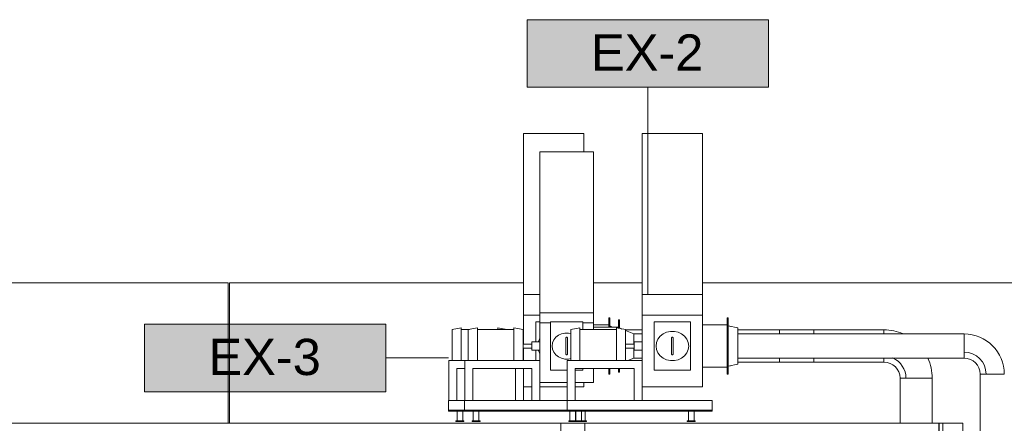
# Model space of a CAD drawing. Header units: metres. Extents: x 3.7 to 90.5, y -1.7 to 14.3.
# Tile 34 of 256: x 15.5 to 21.7, y 9 to 11.5. Entities that reach past the tile are written whole.
import ezdxf

# ---------------------------------------------------------------- set-up
doc = ezdxf.new("R2010")
doc.units = ezdxf.units.M
for name, color, linetype, lineweight in [('A-FLOR', 7, 'Continuous', 18), ('A-WALL', 7, 'Continuous', 18), ('DUTOS', 7, 'Continuous', 18), ('M-EQPM', 7, 'Continuous', 18), ('M-HVAC-DUCT', 7, 'Continuous', 18), ('S-BEAM', 7, 'Continuous', 18)]:
    doc.layers.add(name, color=color, linetype=linetype, lineweight=lineweight)
doc.layers.add('M-EQPM-IDEN', color=1, linetype='Continuous', lineweight=9, true_color=0xff0000)
doc.styles.add('Arial_1', font='arial.ttf', dxfattribs={"height": 0.225})

# ---------------------------------------------------------------- blocks, each defined once
blk = doc.blocks.new('Paredes 15 - Paredes 6-6874455-Corte 1')
at = {"layer": 'A-WALL'}
for p in [(13.2703, 9.9121), (16.8407, 9.04)]:
    blk.add_line(p, (16.8407, 9.9121), dxfattribs=at)
blk = doc.blocks.new('4 GRE - ESCOLA DE CINEMA E AUDIOVISUAL CINE REX R07_rvt-1-Corte 1')
at = {"layer": 'A-FLOR'}
for p, q in [((21.2585, 9.04), (11.3973, 9.04)), ((21.2585, 8.92), (21.2585, 9.04))]:
    blk.add_line(p, q, dxfattribs=at)
at = {"layer": 'A-WALL'}
for p, q in [((18.6776, 9.9121), (16.8494, 9.9121)), ((16.8494, 9.9121), (16.8494, 9.04)), ((19.4147, 9.9121), (19.1126, 9.9121)), ((22.5289, 9.9121), (19.7897, 9.9121)), ((21.4085, 9.04), (21.2585, 9.04)), ((21.2585, 9.04), (21.2585, 8.64)), ((21.261, 2.26), (21.261, 9.04)), ((21.2835, 2.26), (21.2835, 9.04)), ((21.4085, 2.26), (21.4085, 9.04))]:
    blk.add_line(p, q, dxfattribs=at)
at = {"layer": 'S-BEAM'}
for p, q in [((19.0585, 9.04), (18.9085, 9.04)), ((18.9085, 9.04), (18.9085, 8.64)), ((19.0585, 8.64), (19.0585, 9.04))]:
    blk.add_line(p, q, dxfattribs=at)
at = {"layer": 'A-WALL', "lineweight": 18}
blk.add_blockref('Paredes 15 - Paredes 6-6874455-Corte 1', (0, 0), dxfattribs=at)
blk = doc.blocks.new('VENTILADOR Titan LSC e LSF 200 a 1250 - 250 LSC-1063074-Corte 1')
at = {"layer": 'M-EQPM', "color": 1, "true_color": 0xff0000}
for p, q in [((19.4147, 9.711), (19.4147, 9.84)), ((19.4147, 9.84), (19.7897, 9.84)), ((19.7897, 9.84), (19.7897, 9.711)), ((19.4147, 9.711), (19.4147, 9.3164)), ((19.7897, 9.711), (19.4147, 9.711)), ((19.7897, 9.267), (19.7897, 9.711)), ((19.9497, 9.695), (19.9437, 9.695)), ((19.9437, 9.52), (19.9437, 9.695)), ((19.9497, 9.52), (19.9497, 9.695)), ((19.027, 9.6325), (18.9707, 9.6225)), ((18.9707, 9.6225), (18.9707, 9.52)), ((19.027, 9.6325), (19.027, 9.52)), ((19.2547, 9.6225), (19.027, 9.6225)), ((19.311, 9.6225), (19.2547, 9.6325)), ((19.2547, 9.52), (19.2547, 9.6325)), ((19.311, 9.52), (19.311, 9.6225)), ((19.4897, 9.37), (19.4897, 9.67)), ((19.4897, 9.67), (19.7147, 9.67)), ((19.7147, 9.67), (19.7147, 9.37)), ((19.9437, 9.651), (19.7897, 9.651)), ((19.5972, 9.555), (19.5972, 9.485)), ((19.6072, 9.485), (19.6072, 9.555)), ((18.9707, 9.52), (18.9707, 9.4295)), ((19.027, 9.52), (19.027, 9.4299)), ((19.2547, 9.4299), (19.2547, 9.52)), ((19.3647, 9.5322), (19.311, 9.5322)), ((19.311, 9.4295), (19.311, 9.52)), ((19.311, 9.5077), (19.3647, 9.5077)), ((19.4147, 9.545), (19.3647, 9.545)), ((19.3647, 9.545), (19.3647, 9.5081)), ((19.3647, 9.5081), (19.3647, 9.495)), ((19.3647, 9.495), (19.4147, 9.495)), ((19.9437, 9.345), (19.9437, 9.52)), ((19.9497, 9.345), (19.9497, 9.52)), ((18.9487, 9.181), (18.9487, 9.43)), ((18.9487, 9.43), (19.4147, 9.43)), ((18.9987, 9.38), (18.9987, 9.181)), ((18.9987, 9.38), (19.3647, 9.38)), ((19.3647, 9.38), (19.3647, 9.181)), ((19.7147, 9.37), (19.4897, 9.37)), ((19.7897, 9.389), (19.9437, 9.389)), ((19.4147, 9.3167), (19.4147, 9.181)), ((19.9437, 9.345), (19.9497, 9.345)), ((19.4147, 9.267), (19.7897, 9.267)), ((18.948, 9.121), (18.948, 9.181)), ((18.948, 9.181), (19.8497, 9.181)), ((18.948, 9.115), (18.948, 9.121)), ((19.8497, 9.121), (18.948, 9.121)), ((19.8497, 9.181), (19.8497, 9.121)), ((19.8497, 9.121), (19.8497, 9.115)), ((19.8497, 9.115), (18.948, 9.115)), ((19.0012, 9.115), (19.0012, 9.056)), ((19.0362, 9.056), (19.0362, 9.115)), ((19.7022, 9.115), (19.7022, 9.056)), ((19.7372, 9.056), (19.7372, 9.115)), ((18.9937, 9.056), (19.0437, 9.056)), ((18.9937, 9.052), (18.9937, 9.056)), ((19.0437, 9.052), (18.9937, 9.052)), ((19.0437, 9.056), (19.0437, 9.052)), ((19.6947, 9.056), (19.7447, 9.056)), ((19.6947, 9.052), (19.6947, 9.056)), ((19.7447, 9.052), (19.6947, 9.052)), ((19.7447, 9.056), (19.7447, 9.052))]:
    blk.add_line(p, q, dxfattribs=at)
at = {"layer": 'M-EQPM', "color": 1, "true_color": 0xff0000, "flags": 128}
for points in [[(19.7034, 9.52), (19.7005, 9.5418), (19.6918, 9.5623), (19.678, 9.5804), (19.6597, 9.595), (19.6381, 9.6052), (19.6144, 9.6105), (19.59, 9.6105), (19.5663, 9.6052), (19.5447, 9.595), (19.5264, 9.5804), (19.5125, 9.5623), (19.5039, 9.5418), (19.5009, 9.52)], [(19.5972, 9.57), (19.5972, 9.57), (19.5972, 9.57), (19.5972, 9.5699), (19.5972, 9.5698), (19.5972, 9.5697), (19.5972, 9.5696), (19.5972, 9.5694), (19.5972, 9.5692), (19.5972, 9.569), (19.5972, 9.5688), (19.5972, 9.5686), (19.5972, 9.5683), (19.5972, 9.568), (19.5972, 9.5677), (19.5972, 9.5674), (19.5972, 9.567), (19.5972, 9.5667), (19.5972, 9.5663), (19.5972, 9.5659), (19.5972, 9.5655), (19.5972, 9.565), (19.5972, 9.5646), (19.5972, 9.5641), (19.5972, 9.5636), (19.5972, 9.5631), (19.5972, 9.5626), (19.5972, 9.5621), (19.5972, 9.5615), (19.5972, 9.561), (19.5972, 9.5604), (19.5972, 9.5599), (19.5972, 9.5593), (19.5972, 9.5587), (19.5972, 9.5581), (19.5972, 9.5575), (19.5972, 9.557), (19.5972, 9.5564), (19.5972, 9.5558), (19.5972, 9.5552), (19.5972, 9.555)], [(19.6072, 9.555), (19.6072, 9.5556), (19.6072, 9.5562), (19.6072, 9.5568), (19.6072, 9.5574), (19.6072, 9.558), (19.6072, 9.5586), (19.6072, 9.5591), (19.6072, 9.5597), (19.6072, 9.5603), (19.6072, 9.5608), (19.6072, 9.5614), (19.6072, 9.5619), (19.6072, 9.5625), (19.6072, 9.563), (19.6072, 9.5635), (19.6072, 9.564), (19.6072, 9.5644), (19.6072, 9.5649), (19.6072, 9.5653), (19.6072, 9.5658), (19.6072, 9.5662), (19.6072, 9.5666), (19.6072, 9.5669), (19.6072, 9.5673), (19.6072, 9.5676), (19.6072, 9.5679), (19.6072, 9.5682), (19.6072, 9.5685), (19.6072, 9.5688), (19.6072, 9.569), (19.6072, 9.5692), (19.6072, 9.5694), (19.6072, 9.5695), (19.6072, 9.5697), (19.6072, 9.5698), (19.6072, 9.5699), (19.6072, 9.5699), (19.6072, 9.57), (19.6072, 9.57)], [(19.5009, 9.52), (19.5039, 9.4982), (19.5125, 9.4777), (19.5264, 9.4596), (19.5447, 9.445), (19.5663, 9.4348), (19.59, 9.4295), (19.6144, 9.4295), (19.6381, 9.4348), (19.6597, 9.445), (19.678, 9.4596), (19.6918, 9.4777), (19.7005, 9.4982), (19.7034, 9.52)], [(19.5972, 9.485), (19.5972, 9.4844), (19.5972, 9.4838), (19.5972, 9.4832), (19.5972, 9.4826), (19.5972, 9.482), (19.5972, 9.4814), (19.5972, 9.4809), (19.5972, 9.4803), (19.5972, 9.4797), (19.5972, 9.4792), (19.5972, 9.4786), (19.5972, 9.4781), (19.5972, 9.4775), (19.5972, 9.477), (19.5972, 9.4765), (19.5972, 9.476), (19.5972, 9.4756), (19.5972, 9.4751), (19.5972, 9.4747), (19.5972, 9.4742), (19.5972, 9.4738), (19.5972, 9.4734), (19.5972, 9.4731), (19.5972, 9.4727), (19.5972, 9.4724), (19.5972, 9.4721), (19.5972, 9.4718), (19.5972, 9.4715), (19.5972, 9.4712), (19.5972, 9.471), (19.5972, 9.4708), (19.5972, 9.4706), (19.5972, 9.4705), (19.5972, 9.4703), (19.5972, 9.4702), (19.5972, 9.4701), (19.5972, 9.4701), (19.5972, 9.47), (19.5972, 9.47)], [(19.6072, 9.47), (19.6072, 9.47), (19.6072, 9.47), (19.6072, 9.4701), (19.6072, 9.4702), (19.6072, 9.4703), (19.6072, 9.4704), (19.6072, 9.4706), (19.6072, 9.4708), (19.6072, 9.471), (19.6072, 9.4712), (19.6072, 9.4714), (19.6072, 9.4717), (19.6072, 9.472), (19.6072, 9.4723), (19.6072, 9.4726), (19.6072, 9.473), (19.6072, 9.4733), (19.6072, 9.4737), (19.6072, 9.4741), (19.6072, 9.4745), (19.6072, 9.475), (19.6072, 9.4754), (19.6072, 9.4759), (19.6072, 9.4764), (19.6072, 9.4769), (19.6072, 9.4774), (19.6072, 9.4779), (19.6072, 9.4785), (19.6072, 9.479), (19.6072, 9.4796), (19.6072, 9.4801), (19.6072, 9.4807), (19.6072, 9.4813), (19.6072, 9.4819), (19.6072, 9.4825), (19.6072, 9.483), (19.6072, 9.4836), (19.6072, 9.4842), (19.6072, 9.4848), (19.6072, 9.485)]]:
    blk.add_lwpolyline(points, dxfattribs=at)
at = {"layer": 'M-EQPM', "color": 1, "true_color": 0xff0000}
for centre, start, end in [((19.6022, 9.57), 150, 180), ((19.6022, 9.57), 90, 135), ((19.6022, 9.57), 45, 90), ((19.6022, 9.57), 0, 30), ((19.6022, 9.47), 180, 210), ((19.6022, 9.47), 150, 165), ((19.6022, 9.47), 225, 270), ((19.6022, 9.47), 270, 315), ((19.6022, 9.47), 15, 30), ((19.6022, 9.47), 330, 0)]:
    blk.add_arc(centre, 0.005, start, end, dxfattribs=at)
blk = doc.blocks.new('VENTILADOR Titan LSC e LSF 200 a 1250 - 250 LSC-V56-Corte 1')
at = {"layer": 'M-EQPM', "color": 1, "true_color": 0xff0000}
for p, q in [((18.6776, 9.711), (18.6776, 9.84)), ((18.6776, 9.84), (18.7776, 9.84)), ((18.6776, 9.711), (18.6776, 9.5323)), ((18.7776, 9.711), (18.6776, 9.711)), ((19.2126, 9.695), (19.2066, 9.695)), ((19.2066, 9.6385), (19.2066, 9.695)), ((19.2126, 9.6385), (19.2126, 9.695)), ((18.2899, 9.6325), (18.2336, 9.6225)), ((18.2336, 9.6225), (18.2336, 9.52)), ((18.2899, 9.6325), (18.2899, 9.52)), ((18.3412, 9.6225), (18.2899, 9.6225)), ((18.5175, 9.6225), (18.3899, 9.6225)), ((18.5738, 9.6225), (18.5175, 9.6325)), ((18.5175, 9.6221), (18.5175, 9.6325)), ((18.5738, 9.6209), (18.5738, 9.6225)), ((18.7526, 9.545), (18.7526, 9.67)), ((18.7526, 9.67), (18.7776, 9.67)), ((19.2066, 9.651), (19.1126, 9.651)), ((18.2336, 9.52), (18.2336, 9.4295)), ((18.2899, 9.52), (18.2899, 9.4299)), ((18.6776, 9.545), (18.6738, 9.545)), ((18.6738, 9.495), (18.6776, 9.495)), ((18.6776, 9.5077), (18.6776, 9.4295)), ((18.7526, 9.43), (18.7526, 9.4951)), ((18.2116, 9.181), (18.2116, 9.43)), ((18.2116, 9.43), (18.3116, 9.43)), ((18.2616, 9.38), (18.2616, 9.181)), ((18.2616, 9.38), (18.3116, 9.38)), ((18.6276, 9.38), (18.6276, 9.181)), ((18.6776, 9.3792), (18.6776, 9.3164)), ((19.2066, 9.345), (19.2066, 9.3789)), ((19.2126, 9.345), (19.2126, 9.3789)), ((18.6776, 9.3167), (18.6776, 9.181)), ((19.2066, 9.345), (19.2126, 9.345)), ((18.6776, 9.267), (18.7276, 9.267)), ((18.7776, 9.267), (18.9487, 9.267)), ((18.9987, 9.267), (19.0526, 9.267)), ((19.0526, 9.267), (19.0526, 9.292)), ((18.2108, 9.121), (18.2108, 9.181)), ((18.2108, 9.181), (18.3108, 9.181)), ((18.2108, 9.115), (18.2108, 9.121)), ((18.3108, 9.121), (18.2108, 9.121)), ((18.3108, 9.115), (18.2108, 9.115)), ((18.2641, 9.115), (18.2641, 9.056)), ((18.2991, 9.056), (18.2991, 9.115)), ((18.9651, 9.115), (18.9651, 9.056)), ((19.0001, 9.056), (19.0001, 9.115)), ((18.2566, 9.056), (18.3066, 9.056)), ((18.2566, 9.052), (18.2566, 9.056)), ((18.3066, 9.052), (18.2566, 9.052)), ((18.3066, 9.056), (18.3066, 9.052)), ((18.9576, 9.056), (18.9937, 9.056)), ((18.9576, 9.052), (18.9576, 9.056)), ((18.9937, 9.052), (18.9576, 9.052))]:
    blk.add_line(p, q, dxfattribs=at)
at = {"layer": 'M-EQPM', "color": 1, "true_color": 0xff0000, "flags": 128}
for points in [[(18.7772, 9.5653), (18.7754, 9.5623), (18.7677, 9.5451)], [(18.7677, 9.495), (18.7754, 9.4777), (18.7772, 9.4747)]]:
    blk.add_lwpolyline(points, dxfattribs=at)
blk = doc.blocks.new('VENTILADOR Titan LSC e LSF 200 a 1250 - 224 LSC-1063991-Corte 1')
at = {"layer": 'M-EQPM', "color": 1, "true_color": 0xff0000}
for p, q in [((18.7776, 9.6645), (18.7776, 9.726)), ((18.7776, 9.726), (19.1126, 9.726)), ((19.1126, 9.726), (19.1126, 9.6645)), ((19.2726, 9.682), (19.2666, 9.682)), ((19.2666, 9.6305), (19.2666, 9.682)), ((19.2726, 9.6293), (19.2726, 9.682)), ((18.3899, 9.6325), (18.3336, 9.6225)), ((18.3336, 9.6225), (18.3336, 9.52)), ((18.3899, 9.6325), (18.3899, 9.52)), ((18.6175, 9.6225), (18.3899, 9.6225)), ((18.6738, 9.6225), (18.6175, 9.6325)), ((18.6175, 9.52), (18.6175, 9.6325)), ((18.6738, 9.52), (18.6738, 9.6225)), ((18.7776, 9.6645), (18.7776, 9.3495)), ((18.8446, 9.6645), (18.7776, 9.6645)), ((18.8446, 9.37), (18.8446, 9.67)), ((18.8446, 9.67), (19.0456, 9.67)), ((19.0456, 9.67), (19.0456, 9.6209)), ((19.1126, 9.6645), (19.0456, 9.6645)), ((19.1126, 9.6216), (19.1126, 9.6645)), ((19.2666, 9.638), (19.1126, 9.638)), ((18.9401, 9.555), (18.9401, 9.485)), ((18.9501, 9.485), (18.9501, 9.555)), ((18.3336, 9.52), (18.3336, 9.4295)), ((18.3899, 9.52), (18.3899, 9.4299)), ((18.6175, 9.4299), (18.6175, 9.52)), ((18.7276, 9.5322), (18.6738, 9.5322)), ((18.6738, 9.4295), (18.6738, 9.52)), ((18.6738, 9.5077), (18.7276, 9.5077)), ((18.7776, 9.545), (18.7276, 9.545)), ((18.7276, 9.545), (18.7276, 9.5081)), ((18.7276, 9.5081), (18.7276, 9.495)), ((18.7276, 9.495), (18.7776, 9.495)), ((18.3116, 9.181), (18.3116, 9.43)), ((18.3116, 9.43), (18.7776, 9.43)), ((18.3616, 9.38), (18.3616, 9.181)), ((18.3616, 9.38), (18.7276, 9.38)), ((18.7276, 9.38), (18.7276, 9.181)), ((18.9487, 9.37), (18.8446, 9.37)), ((19.0456, 9.37), (18.9987, 9.37)), ((19.0456, 9.38), (19.0456, 9.37)), ((19.1126, 9.2925), (19.1126, 9.3799)), ((19.2666, 9.358), (19.2666, 9.3797)), ((19.2726, 9.358), (19.2726, 9.3797)), ((18.7776, 9.3501), (18.7776, 9.181)), ((19.2666, 9.358), (19.2726, 9.358)), ((18.7776, 9.2925), (18.9487, 9.2925)), ((18.9987, 9.2925), (19.1126, 9.2925)), ((18.3108, 9.121), (18.3108, 9.181)), ((18.3108, 9.181), (18.948, 9.181)), ((18.3108, 9.115), (18.3108, 9.121)), ((18.948, 9.121), (18.3108, 9.121)), ((18.948, 9.115), (18.3108, 9.115)), ((18.3641, 9.115), (18.3641, 9.056)), ((18.3991, 9.056), (18.3991, 9.115)), ((19.0601, 9.056), (19.0601, 9.115)), ((18.3566, 9.056), (18.4066, 9.056)), ((18.3566, 9.052), (18.3566, 9.056)), ((18.4066, 9.052), (18.3566, 9.052)), ((18.4066, 9.056), (18.4066, 9.052)), ((19.0437, 9.056), (19.0676, 9.056)), ((19.0676, 9.052), (19.0437, 9.052)), ((19.0676, 9.056), (19.0676, 9.052))]:
    blk.add_line(p, q, dxfattribs=at)
at = {"layer": 'M-EQPM', "color": 1, "true_color": 0xff0000, "flags": 128}
for points in [[(18.9708, 9.598), (18.956, 9.6008), (18.9342, 9.6008), (18.913, 9.5961), (18.8937, 9.587), (18.8774, 9.574), (18.865, 9.5578), (18.8572, 9.5395), (18.8546, 9.52)], [(18.9401, 9.57), (18.9401, 9.57), (18.9401, 9.57), (18.9401, 9.5699), (18.9401, 9.5698), (18.9401, 9.5697), (18.9401, 9.5696), (18.9401, 9.5694), (18.9401, 9.5692), (18.9401, 9.569), (18.9401, 9.5688), (18.9401, 9.5686), (18.9401, 9.5683), (18.9401, 9.568), (18.9401, 9.5677), (18.9401, 9.5674), (18.9401, 9.567), (18.9401, 9.5667), (18.9401, 9.5663), (18.9401, 9.5659), (18.9401, 9.5655), (18.9401, 9.565), (18.9401, 9.5646), (18.9401, 9.5641), (18.9401, 9.5636), (18.9401, 9.5631), (18.9401, 9.5626), (18.9401, 9.5621), (18.9401, 9.5615), (18.9401, 9.561), (18.9401, 9.5604), (18.9401, 9.5599), (18.9401, 9.5593), (18.9401, 9.5587), (18.9401, 9.5581), (18.9401, 9.5575), (18.9401, 9.557), (18.9401, 9.5564), (18.9401, 9.5558), (18.9401, 9.5552), (18.9401, 9.555)], [(18.9501, 9.555), (18.9501, 9.5556), (18.9501, 9.5562), (18.9501, 9.5568), (18.9501, 9.5574), (18.9501, 9.558), (18.9501, 9.5586), (18.9501, 9.5591), (18.9501, 9.5597), (18.9501, 9.5603), (18.9501, 9.5608), (18.9501, 9.5614), (18.9501, 9.5619), (18.9501, 9.5625), (18.9501, 9.563), (18.9501, 9.5635), (18.9501, 9.564), (18.9501, 9.5644), (18.9501, 9.5649), (18.9501, 9.5653), (18.9501, 9.5658), (18.9501, 9.5662), (18.9501, 9.5666), (18.9501, 9.5669), (18.9501, 9.5673), (18.9501, 9.5676), (18.9501, 9.5679), (18.9501, 9.5682), (18.9501, 9.5685), (18.9501, 9.5688), (18.9501, 9.569), (18.9501, 9.5692), (18.9501, 9.5694), (18.9501, 9.5695), (18.9501, 9.5697), (18.9501, 9.5698), (18.9501, 9.5699), (18.9501, 9.5699), (18.9501, 9.57), (18.9501, 9.57)], [(18.8546, 9.52), (18.8572, 9.5005), (18.865, 9.4822), (18.8774, 9.466), (18.8937, 9.453), (18.913, 9.4439), (18.9342, 9.4392), (18.956, 9.4392), (18.9708, 9.442)], [(18.9401, 9.485), (18.9401, 9.4844), (18.9401, 9.4838), (18.9401, 9.4832), (18.9401, 9.4826), (18.9401, 9.482), (18.9401, 9.4814), (18.9401, 9.4809), (18.9401, 9.4803), (18.9401, 9.4797), (18.9401, 9.4792), (18.9401, 9.4786), (18.9401, 9.4781), (18.9401, 9.4775), (18.9401, 9.477), (18.9401, 9.4765), (18.9401, 9.476), (18.9401, 9.4756), (18.9401, 9.4751), (18.9401, 9.4747), (18.9401, 9.4742), (18.9401, 9.4738), (18.9401, 9.4734), (18.9401, 9.4731), (18.9401, 9.4727), (18.9401, 9.4724), (18.9401, 9.4721), (18.9401, 9.4718), (18.9401, 9.4715), (18.9401, 9.4712), (18.9401, 9.471), (18.9401, 9.4708), (18.9401, 9.4706), (18.9401, 9.4705), (18.9401, 9.4703), (18.9401, 9.4702), (18.9401, 9.4701), (18.9401, 9.4701), (18.9401, 9.47), (18.9401, 9.47)], [(18.9501, 9.47), (18.9501, 9.47), (18.9501, 9.47), (18.9501, 9.4701), (18.9501, 9.4702), (18.9501, 9.4703), (18.9501, 9.4704), (18.9501, 9.4706), (18.9501, 9.4708), (18.9501, 9.471), (18.9501, 9.4712), (18.9501, 9.4714), (18.9501, 9.4717), (18.9501, 9.472), (18.9501, 9.4723), (18.9501, 9.4726), (18.9501, 9.473), (18.9501, 9.4733), (18.9501, 9.4737), (18.9501, 9.4741), (18.9501, 9.4745), (18.9501, 9.475), (18.9501, 9.4754), (18.9501, 9.4759), (18.9501, 9.4764), (18.9501, 9.4769), (18.9501, 9.4774), (18.9501, 9.4779), (18.9501, 9.4785), (18.9501, 9.479), (18.9501, 9.4796), (18.9501, 9.4801), (18.9501, 9.4807), (18.9501, 9.4813), (18.9501, 9.4819), (18.9501, 9.4825), (18.9501, 9.483), (18.9501, 9.4836), (18.9501, 9.4842), (18.9501, 9.4848), (18.9501, 9.485)]]:
    blk.add_lwpolyline(points, dxfattribs=at)
at = {"layer": 'M-EQPM', "color": 1, "true_color": 0xff0000}
for centre, start, end in [((18.9451, 9.57), 150, 180), ((18.9451, 9.57), 90, 135), ((18.9451, 9.57), 45, 90), ((18.9451, 9.57), 0, 30), ((18.9451, 9.47), 180, 210), ((18.9451, 9.47), 150, 165), ((18.9451, 9.47), 225, 270), ((18.9451, 9.47), 270, 315), ((18.9451, 9.47), 15, 30), ((18.9451, 9.47), 330, 360)]:
    blk.add_arc(centre, 0.005, start, end, dxfattribs=at)
blk = doc.blocks.new('M_Transição retangular para oval - Ângulo - 45 Graus-1063997-Corte 1')
at = {"layer": 'M-HVAC-DUCT', "color": 6, "true_color": 0xff00ff}
for p, q in [((19.2726, 9.632), (19.2878, 9.6257)), ((19.2878, 9.6257), (19.2726, 9.632)), ((19.3619, 9.595), (19.311, 9.6161)), ((19.3619, 9.595), (19.3619, 9.5322)), ((19.3619, 9.5077), (19.3619, 9.445)), ((19.3258, 9.43), (19.3619, 9.445))]:
    blk.add_line(p, q, dxfattribs=at)
blk = doc.blocks.new('M_Transição retangular para oval - Ângulo - 45 Graus-1063978-Corte 1')
at = {"layer": 'M-HVAC-DUCT', "color": 6, "true_color": 0xff00ff}
for p, q in [((19.9497, 9.645), (19.9631, 9.6422)), ((20.01, 9.6325), (19.9497, 9.645)), ((20.01, 9.6325), (20.01, 9.4075)), ((19.9497, 9.395), (20.01, 9.4075)), ((19.9631, 9.3978), (19.9497, 9.395))]:
    blk.add_line(p, q, dxfattribs=at)
blk = doc.blocks.new('BTS vanes - 1 Splitter Vanes-V59-Corte 1')
at = {"layer": 'M-HVAC-DUCT', "color": 6, "true_color": 0xff00ff}
for p, q in [((20.9174, 9.595), (20.9174, 9.62)), ((20.9174, 9.42), (20.9174, 9.445)), ((20.9174, 9.42), (20.9174, 9.445)), ((21.2174, 9.32), (21.0174, 9.32)), ((21.0542, 9.32), (21.0174, 9.32))]:
    blk.add_line(p, q, dxfattribs=at)
for radius, start, end in [(0.3, 66.6219, 90), (0.1368, 0, 67.12251), (0.3, 0, 24.71134), (0.1, 0, 90), (0.1, 0, 90)]:
    blk.add_arc((20.9174, 9.32), radius, start, end, dxfattribs=at)
blk = doc.blocks.new('BTS vanes - 1 Splitter Vanes-909632-Corte 1')
at = {"layer": 'M-HVAC-DUCT', "color": 6, "true_color": 0xff00ff}
for p, q in [((21.4155, 9.445), (21.4155, 9.595)), ((21.4155, 9.445), (21.4155, 9.4818)), ((21.6655, 9.345), (21.5155, 9.345)), ((21.5523, 9.345), (21.5155, 9.345))]:
    blk.add_line(p, q, dxfattribs=at)
for radius, start in [(0.25, 360), (0.1368, 360), (0.1, 0), (0.1, 0)]:
    blk.add_arc((21.4155, 9.345), radius, start, 90, dxfattribs=at)
blk = doc.blocks.new('M_Transição retangular para oval - Ângulo - 45 Graus-1063869-Corte 1')
at = {"layer": 'M-HVAC-DUCT', "color": 6, "true_color": 0xff00ff}
for p, q in [((19.2126, 9.645), (19.2263, 9.6393)), ((19.2295, 9.638), (19.2126, 9.645))]:
    blk.add_line(p, q, dxfattribs=at)
blk = doc.blocks.new('BTS vanes - 1 Splitter Vanes-1127622-Corte 1')
at = {"layer": 'M-HVAC-DUCT', "color": 6, "true_color": 0xff00ff}
for p, q in [((20.2686, 9.595), (20.2686, 9.62)), ((20.2686, 9.62), (20.4807, 9.62)), ((20.4807, 9.62), (20.4807, 9.595)), ((20.2686, 9.42), (20.2686, 9.445)), ((20.4807, 9.445), (20.4807, 9.42)), ((20.2686, 9.42), (20.4807, 9.42))]:
    blk.add_line(p, q, dxfattribs=at)
blk = doc.blocks.new('M_Identificador de equipamento mecânico_BTS - Em caixas-817025-Corte 1')
at = {"layer": 'M-EQPM-IDEN', "true_color": 0xf5f5f5}
blk.add_hatch(color=7, dxfattribs=at).paths.add_polyline_path([(40.5024, 13.631), (40.5024, 13.211), (39.0024, 13.211), (39.0024, 13.631)])
at = {"layer": 'M-EQPM-IDEN'}
for p, q in [((40.5024, 13.631), (39.0024, 13.631)), ((39.0024, 13.631), (39.0024, 13.211)), ((39.0024, 13.631), (40.5024, 13.631)), ((39.0024, 13.211), (39.0024, 13.631)), ((40.5024, 13.211), (40.5024, 13.631)), ((40.5024, 13.631), (40.5024, 13.211)), ((39.0024, 13.211), (40.5024, 13.211)), ((40.5024, 13.211), (39.0024, 13.211))]:
    blk.add_line(p, q, dxfattribs=at)

msp = doc.modelspace()

# ---------------------------------------------------------------- linework, layer by layer
at = {"layer": 'DUTOS', "color": 96, "true_color": 0x008000}
for p, q in [((18.6776, 10.84), (19.0526, 10.84)), ((18.6776, 10.84), (18.6776, 9.84)), ((19.0526, 10.726), (19.0526, 10.84)), ((19.7897, 10.84), (19.4147, 10.84)), ((19.4147, 10.84), (19.4147, 9.84)), ((19.7897, 9.84), (19.7897, 10.84)), ((18.7776, 10.726), (19.1126, 10.726)), ((18.7776, 10.726), (18.7776, 9.726)), ((19.1126, 9.726), (19.1126, 10.726)), ((18.7776, 9.84), (18.6776, 9.84)), ((19.1126, 9.726), (18.7776, 9.726))]:
    msp.add_line(p, q, dxfattribs=at)
at = {"layer": 'DUTOS', "color": 6, "true_color": 0xff00ff}
for p, q in [((19.4147, 9.62), (19.311, 9.62)), ((20.01, 9.62), (20.2686, 9.62)), ((20.2686, 9.62), (20.2686, 9.595)), ((20.4807, 9.595), (20.4807, 9.62)), ((20.4807, 9.62), (20.9174, 9.62)), ((20.9174, 9.62), (20.9174, 9.595)), ((19.3619, 9.5322), (19.3619, 9.595)), ((19.3619, 9.595), (19.4147, 9.595)), ((20.01, 9.595), (21.4155, 9.595)), ((21.4155, 9.595), (21.4155, 9.445)), ((19.3619, 9.445), (19.3619, 9.5077)), ((19.4147, 9.445), (19.3619, 9.445)), ((21.4155, 9.445), (20.01, 9.445)), ((20.2686, 9.445), (20.2686, 9.42)), ((20.4807, 9.42), (20.4807, 9.445)), ((20.9174, 9.445), (20.9174, 9.42)), ((20.2686, 9.42), (20.01, 9.42)), ((20.9174, 9.42), (20.4807, 9.42)), ((21.0174, 9.32), (21.2174, 9.32)), ((21.0174, 9.32), (21.0174, 9.04)), ((21.2174, 9.32), (21.2174, 9.04)), ((21.5155, 9.345), (21.6655, 9.345)), ((21.5155, 4.626), (21.5155, 9.345))]:
    msp.add_line(p, q, dxfattribs=at)
at = {"layer": 'M-EQPM-IDEN'}
for p, q in [((19.4488, 9.84), (19.4488, 11.1271)), ((18.2108, 9.446), (17.8208, 9.446))]:
    msp.add_line(p, q, dxfattribs=at)

# ---------------------------------------------------------------- block references
at = {"lineweight": 5}
msp.add_blockref('4 GRE - ESCOLA DE CINEMA E AUDIOVISUAL CINE REX R07_rvt-1-Corte 1', (0, 0), dxfattribs=at)
at = {"layer": 'M-EQPM', "color": 1, "true_color": 0xff0000}
for name in ['VENTILADOR Titan LSC e LSF 200 a 1250 - 250 LSC-V56-Corte 1', 'VENTILADOR Titan LSC e LSF 200 a 1250 - 250 LSC-1063074-Corte 1', 'VENTILADOR Titan LSC e LSF 200 a 1250 - 224 LSC-1063991-Corte 1']:
    msp.add_blockref(name, (0, 0), dxfattribs=at)
at = {"layer": 'M-EQPM-IDEN'}
for p in [(-20.3036, -2.0839), (-22.6816, -3.975)]:
    msp.add_blockref('M_Identificador de equipamento mecânico_BTS - Em caixas-817025-Corte 1', p, dxfattribs=at)
at = {"layer": 'M-HVAC-DUCT', "color": 6, "true_color": 0xff00ff}
for name in ['M_Transição retangular para oval - Ângulo - 45 Graus-1063869-Corte 1', 'M_Transição retangular para oval - Ângulo - 45 Graus-1063997-Corte 1', 'M_Transição retangular para oval - Ângulo - 45 Graus-1063978-Corte 1', 'BTS vanes - 1 Splitter Vanes-1127622-Corte 1', 'BTS vanes - 1 Splitter Vanes-V59-Corte 1', 'BTS vanes - 1 Splitter Vanes-909632-Corte 1']:
    msp.add_blockref(name, (0, 0), dxfattribs=at)

# ---------------------------------------------------------------- texts
at = {"layer": 'M-EQPM-IDEN', "color": 7, "char_height": 0.225, "width": 0.847785, "attachment_point": 1, "style": 'Arial_1'}
for s, insert in [('EX-2', (19.096, 11.4558)), ('EX-3', (16.7181, 9.5647))]:
    msp.add_mtext(s, dxfattribs=dict(at, insert=insert))

doc.saveas('drawing.dxf')
